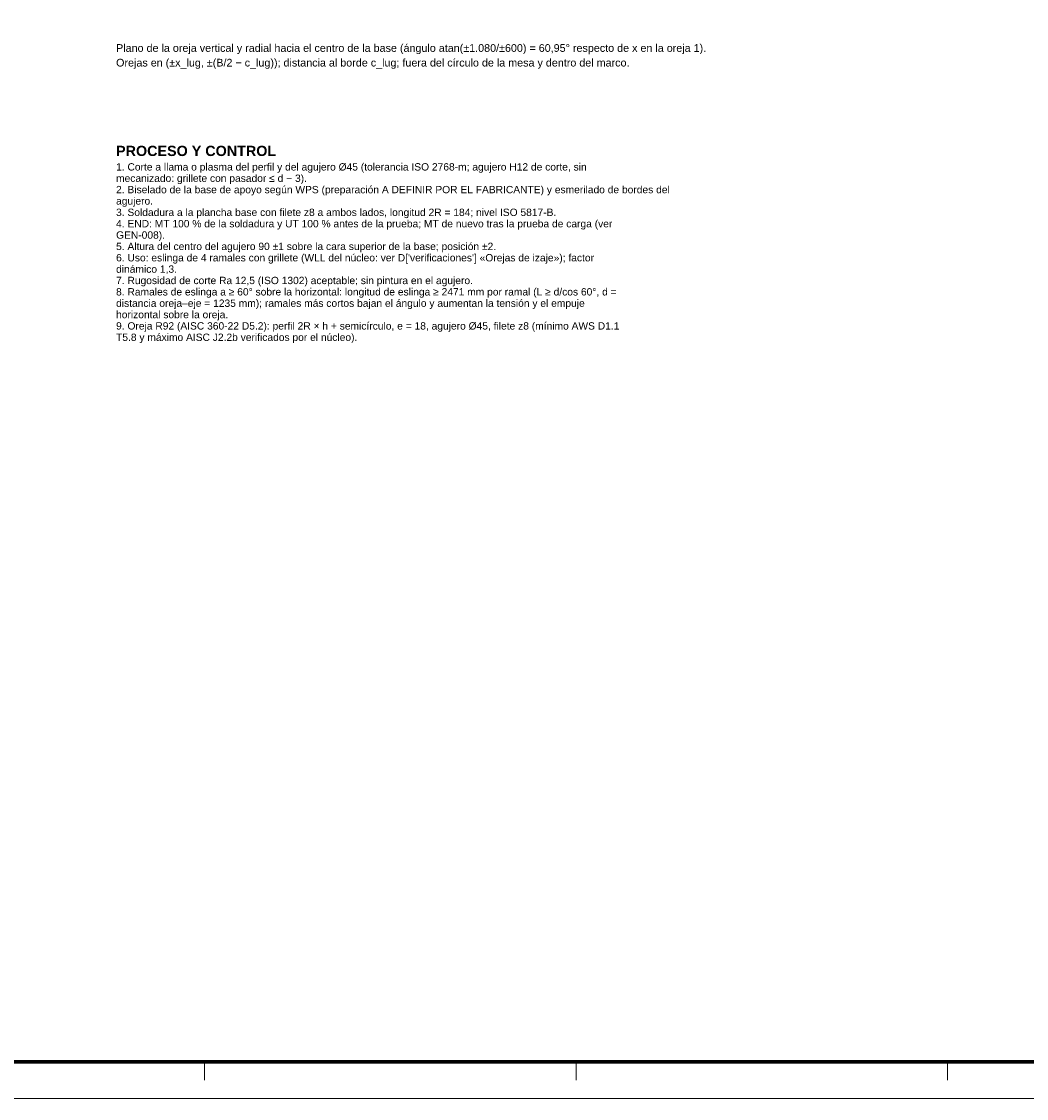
# Model space of a CAD drawing. Header units: millimetres. Extents: x 0 to 841, y 0 to 594.
# Tile 2 of 5: x 274 to 548, y 0 to 294. Entities that reach past the tile are written whole.
import ezdxf
from ezdxf.enums import TextEntityAlignment as Align

# ---------------------------------------------------------------- set-up
doc = ezdxf.new("R2010")
doc.units = ezdxf.units.MM
for name, color, linetype, lineweight in [('FINA', 7, 'CONTINUOUS', 18), ('MARCO', 7, 'CONTINUOUS', 70), ('TXT', 7, 'CONTINUOUS', 25)]:
    doc.layers.add(name, color=color, linetype=linetype, lineweight=lineweight)
doc.styles.add('STD', font='LiberationSans-Regular.ttf')
doc.styles.add('STDB', font='LiberationSans-Bold.ttf')

msp = doc.modelspace()

# ---------------------------------------------------------------- linework, layer by layer
at = {"layer": 'FINA'}
for p, q in [((324.12, 10), (324.12, 5)), ((425.5, 10), (425.5, 5)), ((526.88, 10), (526.88, 5))]:
    msp.add_line(p, q, dxfattribs=at)
msp.add_lwpolyline([(0, 0), (841, 0), (841, 594), (0, 594)], close=True, dxfattribs=at)
at = {"layer": 'MARCO'}
msp.add_lwpolyline([(20, 10), (831, 10), (831, 584), (20, 584)], close=True, dxfattribs=at)

# ---------------------------------------------------------------- texts
at = {"layer": 'TXT', "style": 'STD'}
for s, p in [('Plano de la oreja vertical y radial hacia el centro de la base (ángulo atan(±1.080/±600) = 60,95° respecto de x en la oreja 1).', (300, 285)), ('Orejas en (±x_lug, ±(B/2 − c_lug)); distancia al borde c_lug; fuera del círculo de la mesa y dentro del marco.', (300, 281))]:
    msp.add_text(s, height=2.1, dxfattribs=at).set_placement(p, align=Align.BOTTOM_LEFT)
at = {"layer": 'TXT'}
for s, height, style, p in [('PROCESO Y CONTROL', 2.8, 'STDB', (300, 260)), ('1. Corte a llama o plasma del perfil y del agujero Ø45 (tolerancia ISO 2768-m; agujero H12 de corte, sin', 2, 'STD', (300, 255.24)), ('mecanizado: grillete con pasador ≤ d − 3).', 2, 'STD', (300, 252.14)), ('2. Biselado de la base de apoyo según WPS (preparación A DEFINIR POR EL FABRICANTE) y esmerilado de bordes del', 2, 'STD', (300, 249.04)), ('agujero.', 2, 'STD', (300, 245.94)), ('3. Soldadura a la plancha base con filete z8 a ambos lados, longitud 2R = 184; nivel ISO 5817-B.', 2, 'STD', (300, 242.84)), ('4. END: MT 100 % de la soldadura y UT 100 % antes de la prueba; MT de nuevo tras la prueba de carga (ver', 2, 'STD', (300, 239.74)), ('GEN-008).', 2, 'STD', (300, 236.64)), ('5. Altura del centro del agujero 90 ±1 sobre la cara superior de la base; posición ±2.', 2, 'STD', (300, 233.54)), ("6. Uso: eslinga de 4 ramales con grillete (WLL del núcleo: ver D['verificaciones'] «Orejas de izaje»); factor", 2, 'STD', (300, 230.44)), ('dinámico 1,3.', 2, 'STD', (300, 227.34)), ('7. Rugosidad de corte Ra 12,5 (ISO 1302) aceptable; sin pintura en el agujero.', 2, 'STD', (300, 224.24)), ('8. Ramales de eslinga a ≥ 60° sobre la horizontal: longitud de eslinga ≥ 2471 mm por ramal (L ≥ d/cos 60°, d =', 2, 'STD', (300, 221.14)), ('distancia oreja–eje = 1235 mm); ramales más cortos bajan el ángulo y aumentan la tensión y el empuje', 2, 'STD', (300, 218.04)), ('horizontal sobre la oreja.', 2, 'STD', (300, 214.94)), ('9. Oreja R92 (AISC 360-22 D5.2): perfil 2R × h + semicírculo, e = 18, agujero Ø45, filete z8 (mínimo AWS D1.1', 2, 'STD', (300, 211.84)), ('T5.8 y máximo AISC J2.2b verificados por el núcleo).', 2, 'STD', (300, 208.74))]:
    msp.add_text(s, height=height, dxfattribs=dict(at, style=style)).set_placement(p, align=Align.TOP_LEFT)

doc.saveas('drawing.dxf')
